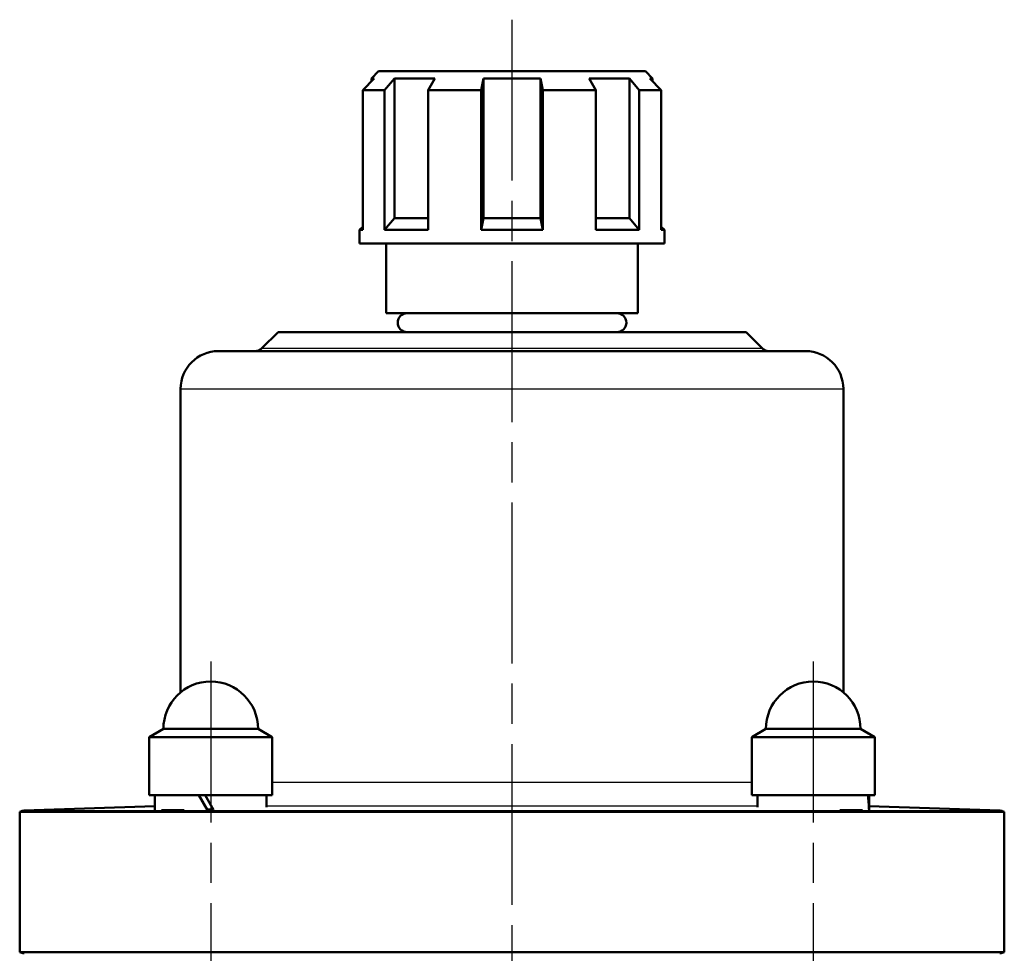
# Model space of a CAD drawing. Header units: millimetres. Extents: x 51 to 514, y 131 to 745.
# Tile 8 of 9: x 168 to 272, y 645 to 743. Entities that reach past the tile are written whole.
import ezdxf

# ---------------------------------------------------------------- set-up
doc = ezdxf.new("R2010")
doc.units = ezdxf.units.MM
doc.header["$LTSCALE"] = 3
doc.linetypes.add('CHAIN', pattern=[0.3543, 0.2362, -0.0295, 0.0591, -0.0295])
for name, color, linetype, lineweight in [('Mittellinie(DIN)', 4, 'CHAIN', 25), ('Sichtbare Kanten(DIN)', 7, 'Continuous', 50), ('Sichtbare tangentiale Kanten(DIN)', 3, 'Continuous', 25)]:
    doc.layers.add(name, color=color, linetype=linetype, lineweight=lineweight)

msp = doc.modelspace()

# ---------------------------------------------------------------- linework, layer by layer
at = {"layer": 'Mittellinie(DIN)', "linetype": 'CHAIN', "ltscale": 23.990969}
for p, q in [((220.41, 743.18), (220.41, 299.95)), ((188.59, 675.38), (188.59, 502.38)), ((252.23, 675.38), (252.23, 502.38))]:
    msp.add_line(p, q, dxfattribs=at)
at = {"layer": 'Sichtbare Kanten(DIN)'}
for p, q in [((206.31, 737.73), (205.56, 736.98)), ((206.31, 737.73), (234.51, 737.73)), ((234.51, 737.73), (235.26, 736.98)), ((205.87, 736.98), (204.64, 735.73)), ((205.87, 736.98), (205.56, 736.98)), ((205.56, 736.98), (205.56, 736.66)), ((206.96, 735.73), (208.01, 736.98)), ((208.01, 736.98), (208.01, 722.23)), ((212.25, 736.98), (208.01, 736.98)), ((212.25, 736.98), (211.56, 735.73)), ((217.16, 735.73), (217.41, 736.98)), ((223.41, 736.98), (217.41, 736.98)), ((217.41, 736.98), (217.41, 722.23)), ((223.41, 736.98), (223.66, 735.73)), ((223.41, 736.98), (223.41, 722.23)), ((229.26, 735.73), (228.58, 736.98)), ((232.82, 736.98), (228.58, 736.98)), ((232.82, 736.98), (232.82, 722.23)), ((232.82, 736.98), (233.86, 735.73)), ((236.18, 735.73), (234.96, 736.98)), ((235.26, 736.98), (234.96, 736.98)), ((235.26, 736.98), (235.26, 736.66)), ((204.64, 735.73), (204.64, 720.98)), ((206.96, 735.73), (204.64, 735.73)), ((206.96, 720.98), (206.96, 735.73)), ((211.56, 735.73), (211.56, 720.98)), ((217.16, 735.73), (211.56, 735.73)), ((217.16, 720.98), (217.16, 735.73)), ((229.26, 735.73), (223.66, 735.73)), ((223.66, 735.73), (223.66, 720.98)), ((229.26, 720.98), (229.26, 735.73)), ((233.86, 735.73), (233.86, 720.98)), ((236.18, 735.73), (233.86, 735.73)), ((236.18, 720.98), (236.18, 735.73)), ((208.01, 722.23), (206.96, 720.98)), ((208.01, 722.23), (211.56, 722.23)), ((217.41, 722.23), (217.16, 720.98)), ((217.41, 722.23), (223.41, 722.23)), ((223.66, 720.98), (223.41, 722.23)), ((229.26, 722.23), (232.82, 722.23)), ((233.86, 720.98), (232.82, 722.23)), ((204.64, 721.31), (204.31, 720.98)), ((204.64, 720.98), (204.31, 720.98)), ((204.31, 719.53), (204.31, 720.98)), ((211.56, 720.98), (206.96, 720.98)), ((223.66, 720.98), (217.16, 720.98)), ((233.86, 720.98), (229.26, 720.98)), ((236.18, 721.31), (236.51, 720.98)), ((236.51, 720.98), (236.18, 720.98)), ((236.51, 719.53), (236.51, 720.98)), ((236.51, 719.53), (204.31, 719.53)), ((207.11, 712.18), (207.11, 719.53)), ((233.71, 712.18), (233.71, 719.53)), ((233.71, 712.18), (207.11, 712.18)), ((195.7, 710.18), (193.99, 708.47)), ((195.7, 710.18), (245.13, 710.18)), ((245.13, 710.18), (246.83, 708.47)), ((189.41, 708.18), (251.41, 708.18)), ((185.41, 704.18), (185.41, 672.13)), ((255.41, 704.18), (255.41, 672.13)), ((183.59, 668.28), (182.09, 667.41)), ((183.59, 668.28), (193.59, 668.28)), ((193.59, 668.28), (195.09, 667.41)), ((247.23, 668.28), (245.73, 667.41)), ((247.23, 668.28), (257.23, 668.28)), ((257.23, 668.28), (258.73, 667.41)), ((195.09, 667.41), (182.09, 667.41)), ((182.09, 667.41), (182.09, 661.28)), ((195.09, 667.41), (195.09, 661.28)), ((258.73, 667.41), (245.73, 667.41)), ((245.73, 667.41), (245.73, 661.28)), ((258.73, 667.41), (258.73, 661.28)), ((195.09, 661.28), (182.09, 661.28)), ((182.69, 659.72), (182.69, 661.28)), ((187.35, 661.28), (188.25, 659.71)), ((188.88, 659.73), (187.99, 661.28)), ((194.49, 660.01), (194.49, 661.28)), ((258.73, 661.28), (245.73, 661.28)), ((246.33, 660.01), (246.33, 661.28)), ((258.13, 660.23), (258.13, 661.28)), ((272.41, 659.51), (168.41, 659.51)), ((168.41, 644.71), (168.41, 659.51)), ((182.69, 660.13), (168.88, 659.65)), ((183.4, 659.68), (185.79, 659.68)), ((255.04, 659.68), (257.42, 659.68)), ((258.13, 660.13), (271.95, 659.65)), ((272.41, 644.71), (272.41, 659.51)), ((168.41, 644.71), (272.41, 644.71))]:
    msp.add_line(p, q, dxfattribs=at)
at = {"layer": 'Sichtbare Kanten(DIN)', "flags": 128}
msp.add_lwpolyline([(188.85, 659.79), (188.82, 659.79), (188.79, 659.79), (188.77, 659.79), (188.74, 659.79), (188.72, 659.79), (188.69, 659.79), (188.66, 659.79), (188.64, 659.79), (188.61, 659.79), (188.59, 659.78), (188.56, 659.78), (188.53, 659.78), (188.51, 659.78), (188.48, 659.78), (188.45, 659.78), (188.43, 659.78), (188.4, 659.78), (188.37, 659.78), (188.35, 659.78), (188.32, 659.78), (188.29, 659.78), (188.27, 659.78), (188.24, 659.78), (188.21, 659.78)], dxfattribs=at)
at = {"layer": 'Sichtbare Kanten(DIN)'}
for centre, radius, start, end in [((209.34, 711.18), 1, 90, 270), ((231.49, 711.18), 1, 270, 90), ((193.28, 709.18), 1, 270, 315), ((247.54, 709.18), 1, 225, 270), ((189.41, 704.18), 4, 90, 180), ((251.41, 704.18), 4, 0, 90), ((188.59, 668.28), 5, 0, 180), ((252.23, 668.28), 5, 0, 180), ((168.91, 658.65), 1, 92, 120), ((271.91, 658.65), 1, 60, 88), ((168.91, 645.58), 1, 240, 268), ((271.91, 645.58), 1, 272, 300)]:
    msp.add_arc(centre, radius, start, end, dxfattribs=at)
for centre, start_param, end_param in [((252.23, 659.12), 1.628891, 1.783197), ((252.23, 660.23), 1.52175, 1.673308)]:
    msp.add_ellipse(centre, major_axis=(0, -10.22), ratio=0.57735, start_param=start_param, end_param=end_param, dxfattribs=at)
at = {"layer": 'Sichtbare tangentiale Kanten(DIN)'}
for p, q in [((193.99, 708.47), (246.83, 708.47)), ((185.41, 704.18), (255.41, 704.18)), ((195.09, 662.64), (245.73, 662.64)), ((168.88, 659.65), (271.95, 659.65)), ((194.49, 660.14), (246.33, 660.14))]:
    msp.add_line(p, q, dxfattribs=at)

doc.saveas('drawing.dxf')
